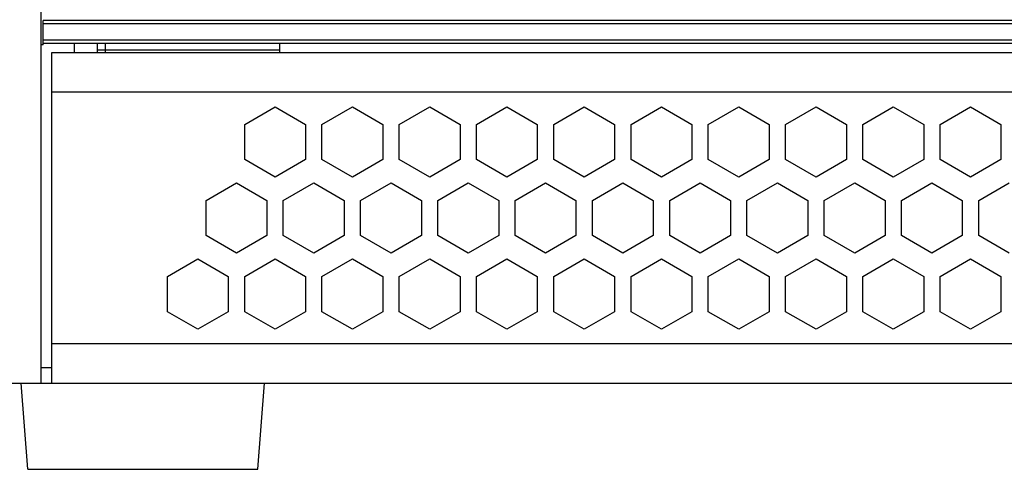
# Model space of a CAD drawing. Header units: inches. Extents: x 0 to 34, y 0 to 22.
# Tile 5 of 88: x 8.8 to 10.1, y 4 to 4.6. Entities that reach past the tile are written whole.
import ezdxf

# ---------------------------------------------------------------- set-up
doc = ezdxf.new("R2010")
doc.units = ezdxf.units.IN
doc.header["$LTSCALE"] = 1.87
doc.header["$MEASUREMENT"] = 0
doc.layers.get('0').update_dxf_attribs({"linetype": 'CONTINUOUS'})
doc.layers.add('DIMENSIONS', color=7, linetype='CONTINUOUS')
doc.styles.get("Standard").update_dxf_attribs({"font": 'txt', "width": 0.8})
doc.dimstyles.new('DIMSTYLE_1', dxfattribs={"dimtxt": 0.125, "dimasz": 0.18, "dimexe": 0.125, "dimexo": 0.0625, "dimgap": 0.0625, "dimtad": 0, "dimtih": 1, "dimtoh": 1, "dimlfac": 2, "dimdsep": 46, "dimtxsty": 'STANDARD', "dimblk": '_FILLED', "dimblk1": '_FILLED', "dimblk2": '_FILLED', "dimcen": 0.09, "dimadec": 0, "dimazin": 0, "dimtp": 0.001, "dimtm": 0.001, "dimtfac": 1, "dimtofl": 0, "dimtmove": 0, "dimatfit": 3, "dimldrblk": '_FILLED', "dimfxl": 1, "dimtolj": 1, "dimarcsym": 0})

# ---------------------------------------------------------------- blocks, each defined once
blk = doc.blocks.new('_FILLED')
at = {"color": 0, "linetype": 'BYBLOCK'}
blk.add_solid([(0, 0), (-1, 0.1736), (-1, -0.1736)], dxfattribs=at)
blk = doc.blocks.new('*D5')
at = {"layer": 'DIMENSIONS', "color": 2, "linetype": 'CONTINUOUS'}
for p, q in [((8.5355, 4.5729), (8.5355, 2.3539)), ((8.3623, 4.0778), (8.3623, 2.3539)), ((8.3623, 2.4789), (7.9874, 2.4789)), ((8.5355, 2.4789), (8.8955, 2.4789))]:
    blk.add_line(p, q, dxfattribs=at)
at = {"layer": 'DIMENSIONS', "color": 2, "linetype": 'CONTINUOUS', "xscale": 0.18, "yscale": 0.18, "zscale": 0.18}
blk.add_blockref('_FILLED', (8.3623, 2.4789), dxfattribs=at)
at = {"layer": 'DIMENSIONS', "color": 2, "linetype": 'CONTINUOUS', "xscale": 0.18, "yscale": 0.18, "zscale": 0.18, "rotation": 180}
blk.add_blockref('_FILLED', (8.5355, 2.4789), dxfattribs=at)
at = {"layer": 'DIMENSIONS', "color": 2, "linetype": 'CONTINUOUS', "insert": (7.9249, 2.5414), "char_height": 0.125, "width": 1.025, "attachment_point": 3, "line_spacing_factor": 0.9}
blk.add_mtext('8.8{\\Ftxt.shx;\\W1.000000;\\H0.125000; }[.346]', dxfattribs=at)
blk = doc.blocks.new('*D6')
at = {"layer": 'DIMENSIONS', "color": 2, "linetype": 'CONTINUOUS'}
for p, q in [((8.5355, 4.5729), (8.5355, 3.1039)), ((17.689, 4.5729), (17.689, 3.1039)), ((8.5355, 3.2289), (12.4373, 3.2289)), ((17.689, 3.2289), (13.7873, 3.2289))]:
    blk.add_line(p, q, dxfattribs=at)
at = {"layer": 'DIMENSIONS', "color": 2, "linetype": 'CONTINUOUS', "xscale": 0.18, "yscale": 0.18, "zscale": 0.18, "rotation": 180}
blk.add_blockref('_FILLED', (8.5355, 3.2289), dxfattribs=at)
at = {"layer": 'DIMENSIONS', "color": 2, "linetype": 'CONTINUOUS', "xscale": 0.18, "yscale": 0.18, "zscale": 0.18}
blk.add_blockref('_FILLED', (17.689, 3.2289), dxfattribs=at)
at = {"layer": 'DIMENSIONS', "color": 2, "linetype": 'CONTINUOUS', "insert": (13.1123, 3.2914), "char_height": 0.125, "width": 1.225, "attachment_point": 2, "line_spacing_factor": 0.9}
blk.add_mtext('465{\\Ftxt.shx;\\W1.000000;\\H0.125000; }[18.307]', dxfattribs=at)
blk = doc.blocks.new('*D8')
at = {"layer": 'DIMENSIONS', "color": 2, "linetype": 'CONTINUOUS'}
for p, q in [((8.3623, 4.0778), (8.3623, 1.6039)), ((17.8623, 4.0778), (17.8623, 1.6039)), ((8.3623, 1.7289), (12.2373, 1.7289)), ((17.8623, 1.7289), (13.9873, 1.7289))]:
    blk.add_line(p, q, dxfattribs=at)
at = {"layer": 'DIMENSIONS', "color": 2, "linetype": 'CONTINUOUS', "xscale": 0.18, "yscale": 0.18, "zscale": 0.18, "rotation": 180}
blk.add_blockref('_FILLED', (8.3623, 1.7289), dxfattribs=at)
at = {"layer": 'DIMENSIONS', "color": 2, "linetype": 'CONTINUOUS', "xscale": 0.18, "yscale": 0.18, "zscale": 0.18}
blk.add_blockref('_FILLED', (17.8623, 1.7289), dxfattribs=at)
at = {"layer": 'DIMENSIONS', "color": 2, "linetype": 'CONTINUOUS', "insert": (13.1123, 1.7914), "char_height": 0.125, "width": 1.625, "attachment_point": 2, "line_spacing_factor": 0.9}
blk.add_mtext('(482.6{\\Ftxt.shx;\\W1.000000;\\H0.125000; }[19.000])', dxfattribs=at)

msp = doc.modelspace()

# ---------------------------------------------------------------- linework, layer by layer
at = {"color": 7, "linetype": 'CONTINUOUS'}
for p, q in [((8.8593, 4.1206), (8.8593, 8.4799)), ((8.8623, 4.5581), (8.8623, 4.5896)), ((17.3623, 4.5896), (8.8623, 4.5896)), ((8.8623, 4.5857), (17.3623, 4.5857)), ((17.3623, 4.564), (8.8623, 4.564)), ((8.8623, 4.5581), (8.8593, 4.5581)), ((8.8623, 4.5601), (17.3623, 4.5601)), ((8.9323, 4.5483), (8.9323, 4.5601)), ((8.9323, 4.5515), (9.1684, 4.5515)), ((8.9423, 4.5601), (8.9423, 4.5483)), ((9.1684, 4.5483), (9.1684, 4.5601)), ((8.8731, 4.1206), (8.8731, 4.5483)), ((8.8731, 4.5483), (17.3514, 4.5483)), ((17.3514, 4.4971), (8.8731, 4.4971)), ((9.1229, 4.4553), (9.1623, 4.478)), ((9.1623, 4.478), (9.2016, 4.4553)), ((9.2229, 4.4553), (9.2623, 4.478)), ((9.2623, 4.478), (9.3016, 4.4553)), ((9.3229, 4.4553), (9.3623, 4.478)), ((9.3623, 4.478), (9.4016, 4.4553)), ((9.4229, 4.4553), (9.4623, 4.478)), ((9.4623, 4.478), (9.5016, 4.4553)), ((9.5229, 4.4553), (9.5623, 4.478)), ((9.5623, 4.478), (9.6016, 4.4553)), ((9.6229, 4.4553), (9.6623, 4.478)), ((9.6623, 4.478), (9.7016, 4.4553)), ((9.7229, 4.4553), (9.7623, 4.478)), ((9.7623, 4.478), (9.8016, 4.4553)), ((9.8229, 4.4553), (9.8623, 4.478)), ((9.8623, 4.478), (9.9016, 4.4553)), ((9.9229, 4.4553), (9.9623, 4.478)), ((9.9623, 4.478), (10.0016, 4.4553)), ((10.0229, 4.4553), (10.0623, 4.478)), ((10.0623, 4.478), (10.1016, 4.4553)), ((9.1229, 4.4099), (9.1229, 4.4553)), ((9.2016, 4.4553), (9.2016, 4.4099)), ((9.2229, 4.4099), (9.2229, 4.4553)), ((9.3016, 4.4553), (9.3016, 4.4099)), ((9.3229, 4.4099), (9.3229, 4.4553)), ((9.4016, 4.4553), (9.4016, 4.4099)), ((9.4229, 4.4099), (9.4229, 4.4553)), ((9.5016, 4.4553), (9.5016, 4.4099)), ((9.5229, 4.4099), (9.5229, 4.4553)), ((9.6016, 4.4553), (9.6016, 4.4099)), ((9.6229, 4.4099), (9.6229, 4.4553)), ((9.7016, 4.4553), (9.7016, 4.4099)), ((9.7229, 4.4099), (9.7229, 4.4553)), ((9.8016, 4.4553), (9.8016, 4.4099)), ((9.8229, 4.4099), (9.8229, 4.4553)), ((9.9016, 4.4553), (9.9016, 4.4099)), ((9.9229, 4.4099), (9.9229, 4.4553)), ((10.0016, 4.4553), (10.0016, 4.4099)), ((10.0229, 4.4099), (10.0229, 4.4553)), ((10.1016, 4.4553), (10.1016, 4.4099)), ((9.1623, 4.3871), (9.1229, 4.4099)), ((9.2016, 4.4099), (9.1623, 4.3871)), ((9.2623, 4.3871), (9.2229, 4.4099)), ((9.3016, 4.4099), (9.2623, 4.3871)), ((9.3623, 4.3871), (9.3229, 4.4099)), ((9.4016, 4.4099), (9.3623, 4.3871)), ((9.4623, 4.3871), (9.4229, 4.4099)), ((9.5016, 4.4099), (9.4623, 4.3871)), ((9.5623, 4.3871), (9.5229, 4.4099)), ((9.6016, 4.4099), (9.5623, 4.3871)), ((9.6623, 4.3871), (9.6229, 4.4099)), ((9.7016, 4.4099), (9.6623, 4.3871)), ((9.7623, 4.3871), (9.7229, 4.4099)), ((9.8016, 4.4099), (9.7623, 4.3871)), ((9.8623, 4.3871), (9.8229, 4.4099)), ((9.9016, 4.4099), (9.8623, 4.3871)), ((9.9623, 4.3871), (9.9229, 4.4099)), ((10.0016, 4.4099), (9.9623, 4.3871)), ((10.0623, 4.3871), (10.0229, 4.4099)), ((10.1016, 4.4099), (10.0623, 4.3871)), ((9.0729, 4.3569), (9.1123, 4.3796)), ((9.1123, 4.3796), (9.1516, 4.3569)), ((9.1729, 4.3569), (9.2123, 4.3796)), ((9.2123, 4.3796), (9.2516, 4.3569)), ((9.2729, 4.3569), (9.3123, 4.3796)), ((9.3123, 4.3796), (9.3516, 4.3569)), ((9.3729, 4.3569), (9.4123, 4.3796)), ((9.4123, 4.3796), (9.4516, 4.3569)), ((9.4729, 4.3569), (9.5123, 4.3796)), ((9.5123, 4.3796), (9.5516, 4.3569)), ((9.5729, 4.3569), (9.6123, 4.3796)), ((9.6123, 4.3796), (9.6516, 4.3569)), ((9.6729, 4.3569), (9.7123, 4.3796)), ((9.7123, 4.3796), (9.7516, 4.3569)), ((9.7729, 4.3569), (9.8123, 4.3796)), ((9.8123, 4.3796), (9.8516, 4.3569)), ((9.8729, 4.3569), (9.9123, 4.3796)), ((9.9123, 4.3796), (9.9516, 4.3569)), ((9.9729, 4.3569), (10.0123, 4.3796)), ((10.0123, 4.3796), (10.0516, 4.3569)), ((10.0729, 4.3569), (10.1123, 4.3796)), ((9.0729, 4.3114), (9.0729, 4.3569)), ((9.1516, 4.3569), (9.1516, 4.3114)), ((9.1729, 4.3114), (9.1729, 4.3569)), ((9.2516, 4.3569), (9.2516, 4.3114)), ((9.2729, 4.3114), (9.2729, 4.3569)), ((9.3516, 4.3569), (9.3516, 4.3114)), ((9.3729, 4.3114), (9.3729, 4.3569)), ((9.4516, 4.3569), (9.4516, 4.3114)), ((9.4729, 4.3114), (9.4729, 4.3569)), ((9.5516, 4.3569), (9.5516, 4.3114)), ((9.5729, 4.3114), (9.5729, 4.3569)), ((9.6516, 4.3569), (9.6516, 4.3114)), ((9.6729, 4.3114), (9.6729, 4.3569)), ((9.7516, 4.3569), (9.7516, 4.3114)), ((9.7729, 4.3114), (9.7729, 4.3569)), ((9.8516, 4.3569), (9.8516, 4.3114)), ((9.8729, 4.3114), (9.8729, 4.3569)), ((9.9516, 4.3569), (9.9516, 4.3114)), ((9.9729, 4.3114), (9.9729, 4.3569)), ((10.0516, 4.3569), (10.0516, 4.3114)), ((10.0729, 4.3114), (10.0729, 4.3569)), ((9.1123, 4.2887), (9.0729, 4.3114)), ((9.1516, 4.3114), (9.1123, 4.2887)), ((9.2123, 4.2887), (9.1729, 4.3114)), ((9.2516, 4.3114), (9.2123, 4.2887)), ((9.3123, 4.2887), (9.2729, 4.3114)), ((9.3516, 4.3114), (9.3123, 4.2887)), ((9.4123, 4.2887), (9.3729, 4.3114)), ((9.4516, 4.3114), (9.4123, 4.2887)), ((9.5123, 4.2887), (9.4729, 4.3114)), ((9.5516, 4.3114), (9.5123, 4.2887)), ((9.6123, 4.2887), (9.5729, 4.3114)), ((9.6516, 4.3114), (9.6123, 4.2887)), ((9.7123, 4.2887), (9.6729, 4.3114)), ((9.7516, 4.3114), (9.7123, 4.2887)), ((9.8123, 4.2887), (9.7729, 4.3114)), ((9.8516, 4.3114), (9.8123, 4.2887)), ((9.9123, 4.2887), (9.8729, 4.3114)), ((9.9516, 4.3114), (9.9123, 4.2887)), ((10.0123, 4.2887), (9.9729, 4.3114)), ((10.0516, 4.3114), (10.0123, 4.2887)), ((10.1123, 4.2887), (10.0729, 4.3114)), ((9.0229, 4.2585), (9.0623, 4.2812)), ((9.0623, 4.2812), (9.1016, 4.2585)), ((9.1229, 4.2585), (9.1623, 4.2812)), ((9.1623, 4.2812), (9.2016, 4.2585)), ((9.2229, 4.2585), (9.2623, 4.2812)), ((9.2623, 4.2812), (9.3016, 4.2585)), ((9.3229, 4.2585), (9.3623, 4.2812)), ((9.3623, 4.2812), (9.4016, 4.2585)), ((9.4229, 4.2585), (9.4623, 4.2812)), ((9.4623, 4.2812), (9.5016, 4.2585)), ((9.5229, 4.2585), (9.5623, 4.2812)), ((9.5623, 4.2812), (9.6016, 4.2585)), ((9.6229, 4.2585), (9.6623, 4.2812)), ((9.6623, 4.2812), (9.7016, 4.2585)), ((9.7229, 4.2585), (9.7623, 4.2812)), ((9.7623, 4.2812), (9.8016, 4.2585)), ((9.8229, 4.2585), (9.8623, 4.2812)), ((9.8623, 4.2812), (9.9016, 4.2585)), ((9.9229, 4.2585), (9.9623, 4.2812)), ((9.9623, 4.2812), (10.0016, 4.2585)), ((10.0229, 4.2585), (10.0623, 4.2812)), ((10.0623, 4.2812), (10.1016, 4.2585)), ((9.0229, 4.213), (9.0229, 4.2585)), ((9.1016, 4.2585), (9.1016, 4.213)), ((9.1229, 4.213), (9.1229, 4.2585)), ((9.2016, 4.2585), (9.2016, 4.213)), ((9.2229, 4.213), (9.2229, 4.2585)), ((9.3016, 4.2585), (9.3016, 4.213)), ((9.3229, 4.213), (9.3229, 4.2585)), ((9.4016, 4.2585), (9.4016, 4.213)), ((9.4229, 4.213), (9.4229, 4.2585)), ((9.5016, 4.2585), (9.5016, 4.213)), ((9.5229, 4.213), (9.5229, 4.2585)), ((9.6016, 4.2585), (9.6016, 4.213)), ((9.6229, 4.213), (9.6229, 4.2585)), ((9.7016, 4.2585), (9.7016, 4.213)), ((9.7229, 4.213), (9.7229, 4.2585)), ((9.8016, 4.2585), (9.8016, 4.213)), ((9.8229, 4.213), (9.8229, 4.2585)), ((9.9016, 4.2585), (9.9016, 4.213)), ((9.9229, 4.213), (9.9229, 4.2585)), ((10.0016, 4.2585), (10.0016, 4.213)), ((10.0229, 4.213), (10.0229, 4.2585)), ((10.1016, 4.2585), (10.1016, 4.213)), ((9.0623, 4.1903), (9.0229, 4.213)), ((9.1016, 4.213), (9.0623, 4.1903)), ((9.1623, 4.1903), (9.1229, 4.213)), ((9.2016, 4.213), (9.1623, 4.1903)), ((9.2623, 4.1903), (9.2229, 4.213)), ((9.3016, 4.213), (9.2623, 4.1903)), ((9.3623, 4.1903), (9.3229, 4.213)), ((9.4016, 4.213), (9.3623, 4.1903)), ((9.4623, 4.1903), (9.4229, 4.213)), ((9.5016, 4.213), (9.4623, 4.1903)), ((9.5623, 4.1903), (9.5229, 4.213)), ((9.6016, 4.213), (9.5623, 4.1903)), ((9.6623, 4.1903), (9.6229, 4.213)), ((9.7016, 4.213), (9.6623, 4.1903)), ((9.7623, 4.1903), (9.7229, 4.213)), ((9.8016, 4.213), (9.7623, 4.1903)), ((9.8623, 4.1903), (9.8229, 4.213)), ((9.9016, 4.213), (9.8623, 4.1903)), ((9.9623, 4.1903), (9.9229, 4.213)), ((10.0016, 4.213), (9.9623, 4.1903)), ((10.0623, 4.1903), (10.0229, 4.213)), ((10.1016, 4.213), (10.0623, 4.1903)), ((8.8731, 4.1718), (17.3514, 4.1718)), ((8.8731, 4.1403), (8.8593, 4.1403)), ((8.3819, 4.1206), (17.8426, 4.1206)), ((8.8424, 4.0091), (8.8337, 4.1206)), ((9.1399, 4.0091), (9.1486, 4.1206)), ((8.8424, 4.0091), (9.1399, 4.0091))]:
    msp.add_line(p, q, dxfattribs=at)
at = {"color": 3, "linetype": 'CONTINUOUS'}
msp.add_line((8.9028, 4.5483), (8.9028, 4.5601), dxfattribs=at)

# ---------------------------------------------------------------- dimensions: what is measured, and where the dimension line sits
at = {"layer": 'DIMENSIONS', "color": 2, "linetype": 'CONTINUOUS'}
for base, p1, p2, picture, middle in [((8.5355, 2.4789), (8.3623, 4.1403), (8.5355, 4.6354), '*D5', (7.4124, 2.4789)), ((17.689, 3.2289), (8.5355, 4.6354), (17.689, 4.6354), '*D6', (13.1123, 3.2289))]:
    dim = msp.add_linear_dim(base=base, p1=p1, p2=p2, dimstyle='DIMSTYLE_1', dxfattribs=at)
    dim.commit()
    dim.dimension.update_dxf_attribs({"geometry": picture, "text_midpoint": middle, "dimtype": 160})
dim = msp.add_linear_dim(base=(17.8623, 1.7289), p1=(8.3623, 4.1403), p2=(17.8623, 4.1403), text='(<>)', dimstyle='DIMSTYLE_1', dxfattribs=at)
dim.commit()
dim.dimension.update_dxf_attribs({"geometry": '*D8', "text_midpoint": (13.1123, 1.7289), "dimtype": 160})

doc.saveas('drawing.dxf')
